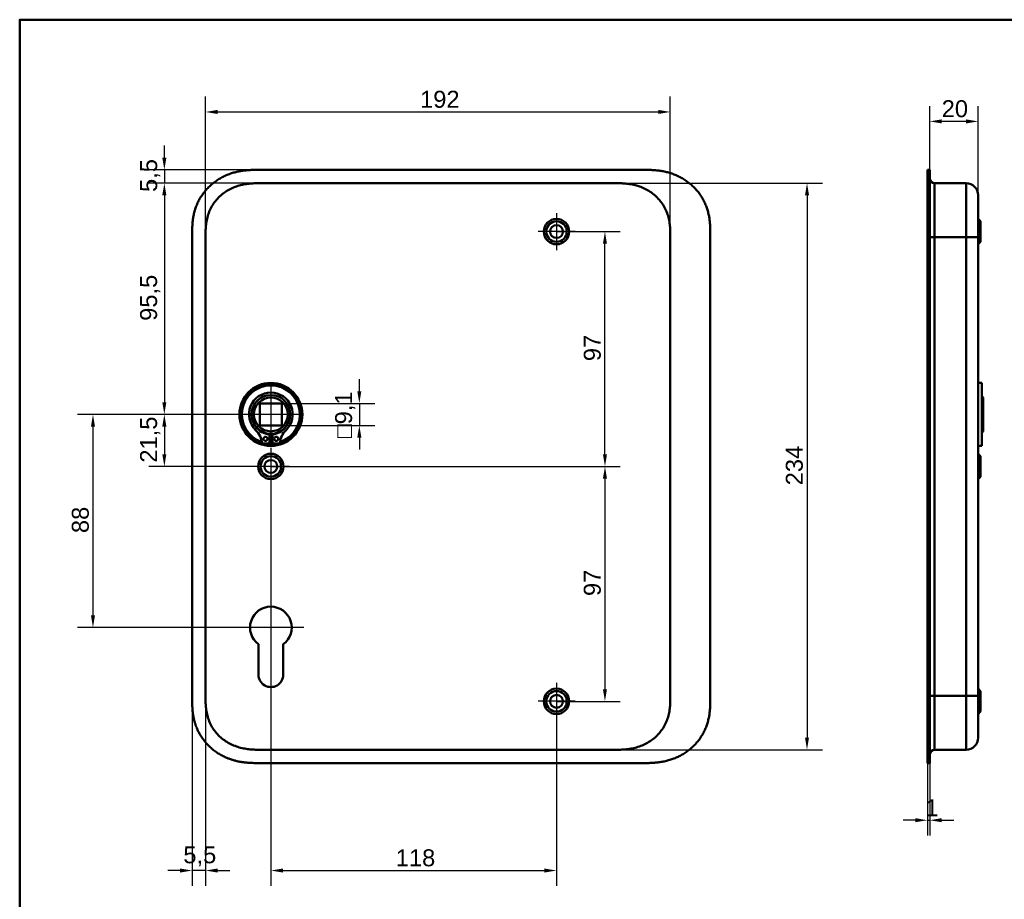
# Model space of a CAD drawing. Header units: millimetres. Extents: x 20 to 833, y 20 to 574.
# Tile 5 of 9: x 20 to 427, y 211 to 574. Entities that reach past the tile are written whole.
import ezdxf

# ---------------------------------------------------------------- set-up
doc = ezdxf.new("R2010")
doc.units = ezdxf.units.MM
doc.header["$LTSCALE"] = 2
for name, color, linetype, lineweight in [('Bemaßungen(DIN)', 7, 'Continuous', 25), ('Mittelpunktmarkierung(DIN)', 7, 'Continuous', 25), ('Sichtbare Kanten(DIN)', 7, 'Continuous', 50), ('Sichtbare tangentiale Kanten(DIN)', 7, 'Continuous', 50), ('Skizziergeometrie(DIN)', 7, 'Continuous', 50)]:
    doc.layers.add(name, color=color, linetype=linetype, lineweight=lineweight)
doc.styles.add('STANDARD-DIN~0', font='arial.ttf')
doc.dimstyles.new('CAD-LAN', dxfattribs={"dimscale": 2, "dimtxt": 3.5, "dimasz": 2.5, "dimexe": 3.175, "dimexo": 0, "dimgap": 0.8, "dimtad": 1, "dimrnd": 1e-08, "dimtxsty": 'STANDARD-DIN~0', "dimcen": 0.09, "dimdle": 10, "dimclrd": 250, "dimclre": 250, "dimclrt": 250, "dimadec": 0, "dimazin": 2, "dimtfac": 1, "dimtmove": 0, "dimatfit": 3, "dimfxl": 1, "dimtolj": 1, "dimtzin": 0, "dimlwd": 25, "dimlwe": 25, "dimarcsym": 0})

# ---------------------------------------------------------------- blocks, each defined once
blk = doc.blocks.new('Ränder Standardrahmen')
at = {"layer": 'Skizziergeometrie(DIN)', "flags": 128}
blk.add_lwpolyline([(10, 10), (10, 287), (410, 287), (410, 10), (10, 10)], dxfattribs=at)
blk = doc.blocks.new('*D8')
at = {"layer": 'Bemaßungen(DIN)', "color": 250, "linetype": 'Continuous', "lineweight": 25, "true_color": 0x3f3f3f, "transparency": 16777216}
for p, q in [((120.29, 506.5), (73.4, 506.5)), ((79.75, 501.5), (79.75, 416)), ((123.75, 411), (73.4, 411))]:
    blk.add_line(p, q, dxfattribs=at)
at = {"layer": 'Bemaßungen(DIN)', "color": 250, "linetype": 'Continuous', "true_color": 0x3f3f3f, "transparency": 16777216}
for points in [[(78.91, 501.5), (80.58, 501.5), (79.75, 506.5)], [(78.91, 416), (80.58, 416), (79.75, 411)]]:
    blk.add_solid(points, dxfattribs=at)
at = {"layer": 'Defpoints', "color": 0, "linetype": 'Continuous', "transparency": 16777216}
for p in [(120.29, 506.5), (79.75, 411), (123.75, 411)]:
    blk.add_point(p, dxfattribs=at)
at = {"layer": 'Bemaßungen(DIN)', "color": 250, "linetype": 'Continuous', "lineweight": 25, "true_color": 0x3f3f3f, "transparency": 16777216, "insert": (69.73, 449.63), "char_height": 7, "attachment_point": 1, "rotation": 90, "style": 'STANDARD-DIN~0'}
blk.add_mtext('\\A1;95,5', dxfattribs=at)
blk = doc.blocks.new('*D9')
at = {"layer": 'Bemaßungen(DIN)', "color": 250, "linetype": 'Continuous', "lineweight": 25, "true_color": 0x3f3f3f, "transparency": 16777216}
for p, q in [((123.75, 411), (73.4, 411)), ((79.75, 406), (79.75, 394.5)), ((123.75, 389.5), (73.4, 389.5))]:
    blk.add_line(p, q, dxfattribs=at)
at = {"layer": 'Bemaßungen(DIN)', "color": 250, "linetype": 'Continuous', "true_color": 0x3f3f3f, "transparency": 16777216}
for points in [[(78.91, 406), (80.58, 406), (79.75, 411)], [(78.91, 394.5), (80.58, 394.5), (79.75, 389.5)]]:
    blk.add_solid(points, dxfattribs=at)
at = {"layer": 'Defpoints', "color": 0, "linetype": 'Continuous', "transparency": 16777216}
for p in [(123.75, 411), (79.75, 389.5), (123.75, 389.5)]:
    blk.add_point(p, dxfattribs=at)
at = {"layer": 'Bemaßungen(DIN)', "color": 250, "linetype": 'Continuous', "lineweight": 25, "true_color": 0x3f3f3f, "transparency": 16777216, "insert": (69.73, 391.07), "char_height": 7, "attachment_point": 1, "rotation": 90, "style": 'STANDARD-DIN~0'}
blk.add_mtext('\\A1;21,5', dxfattribs=at)
blk = doc.blocks.new('*D10')
at = {"layer": 'Bemaßungen(DIN)', "color": 250, "linetype": 'Continuous', "lineweight": 25, "true_color": 0x3f3f3f, "transparency": 16777216}
for p, q in [((123.75, 411), (43.92, 411)), ((50.27, 406), (50.27, 328)), ((123.75, 323), (43.92, 323))]:
    blk.add_line(p, q, dxfattribs=at)
at = {"layer": 'Bemaßungen(DIN)', "color": 250, "linetype": 'Continuous', "true_color": 0x3f3f3f, "transparency": 16777216}
for points in [[(49.44, 406), (51.1, 406), (50.27, 411)], [(49.44, 328), (51.1, 328), (50.27, 323)]]:
    blk.add_solid(points, dxfattribs=at)
at = {"layer": 'Defpoints', "color": 0, "linetype": 'Continuous', "transparency": 16777216}
for p in [(123.75, 411), (50.27, 323), (123.75, 323)]:
    blk.add_point(p, dxfattribs=at)
at = {"layer": 'Bemaßungen(DIN)', "color": 250, "linetype": 'Continuous', "lineweight": 25, "true_color": 0x3f3f3f, "transparency": 16777216, "insert": (41.52, 361.98), "char_height": 7, "attachment_point": 1, "rotation": 90, "style": 'STANDARD-DIN~0'}
blk.add_mtext('\\A1;88', dxfattribs=at)
blk = doc.blocks.new('*D11')
at = {"layer": 'Bemaßungen(DIN)', "color": 250, "linetype": 'Continuous', "lineweight": 25, "true_color": 0x3f3f3f, "transparency": 16777216}
for p, q in [((96.75, 484.22), (96.75, 542.25)), ((288.75, 484.22), (288.75, 542.25)), ((101.75, 535.9), (283.75, 535.9))]:
    blk.add_line(p, q, dxfattribs=at)
at = {"layer": 'Bemaßungen(DIN)', "color": 250, "linetype": 'Continuous', "true_color": 0x3f3f3f, "transparency": 16777216}
for points in [[(101.75, 536.74), (101.75, 535.07), (96.75, 535.9)], [(283.75, 536.74), (283.75, 535.07), (288.75, 535.9)]]:
    blk.add_solid(points, dxfattribs=at)
at = {"layer": 'Defpoints', "color": 0, "linetype": 'Continuous', "transparency": 16777216}
for p in [(288.75, 535.9), (96.75, 484.22), (288.75, 484.22)]:
    blk.add_point(p, dxfattribs=at)
at = {"layer": 'Bemaßungen(DIN)', "color": 250, "linetype": 'Continuous', "lineweight": 25, "true_color": 0x3f3f3f, "transparency": 16777216, "insert": (185.38, 544.65), "char_height": 7, "attachment_point": 1, "style": 'STANDARD-DIN~0'}
blk.add_mtext('\\A1;192', dxfattribs=at)
blk = doc.blocks.new('*D12')
at = {"layer": 'Bemaßungen(DIN)', "color": 250, "linetype": 'Continuous', "lineweight": 25, "true_color": 0x3f3f3f, "transparency": 16777216}
for p, q in [((265.21, 506.5), (351.56, 506.5)), ((345.21, 501.5), (345.21, 277.5)), ((265.21, 272.5), (351.56, 272.5))]:
    blk.add_line(p, q, dxfattribs=at)
at = {"layer": 'Bemaßungen(DIN)', "color": 250, "linetype": 'Continuous', "true_color": 0x3f3f3f, "transparency": 16777216}
for points in [[(344.38, 501.5), (346.04, 501.5), (345.21, 506.5)], [(344.38, 277.5), (346.04, 277.5), (345.21, 272.5)]]:
    blk.add_solid(points, dxfattribs=at)
at = {"layer": 'Defpoints', "color": 0, "linetype": 'Continuous', "transparency": 16777216}
for p in [(265.21, 506.5), (265.21, 272.5), (345.21, 272.5)]:
    blk.add_point(p, dxfattribs=at)
at = {"layer": 'Bemaßungen(DIN)', "color": 250, "linetype": 'Continuous', "lineweight": 25, "true_color": 0x3f3f3f, "transparency": 16777216, "insert": (336.46, 381.72), "char_height": 7, "attachment_point": 1, "rotation": 90, "style": 'STANDARD-DIN~0'}
blk.add_mtext('\\A1;234', dxfattribs=at)
blk = doc.blocks.new('*D13')
at = {"layer": 'Bemaßungen(DIN)', "color": 250, "linetype": 'Continuous', "lineweight": 25, "true_color": 0x3f3f3f, "transparency": 16777216}
for p, q in [((241.75, 486.5), (268.1, 486.5)), ((261.75, 394.5), (261.75, 481.5)), ((123.75, 389.5), (268.1, 389.5))]:
    blk.add_line(p, q, dxfattribs=at)
at = {"layer": 'Bemaßungen(DIN)', "color": 250, "linetype": 'Continuous', "true_color": 0x3f3f3f, "transparency": 16777216}
for points in [[(260.91, 481.5), (262.58, 481.5), (261.75, 486.5)], [(260.91, 394.5), (262.58, 394.5), (261.75, 389.5)]]:
    blk.add_solid(points, dxfattribs=at)
at = {"layer": 'Defpoints', "color": 0, "linetype": 'Continuous', "transparency": 16777216}
for p in [(241.75, 486.5), (261.75, 486.5), (123.75, 389.5)]:
    blk.add_point(p, dxfattribs=at)
at = {"layer": 'Bemaßungen(DIN)', "color": 250, "linetype": 'Continuous', "lineweight": 25, "true_color": 0x3f3f3f, "transparency": 16777216, "insert": (253, 432.99), "char_height": 7, "attachment_point": 1, "rotation": 90, "style": 'STANDARD-DIN~0'}
blk.add_mtext('\\A1;97', dxfattribs=at)
blk = doc.blocks.new('*D14')
at = {"layer": 'Bemaßungen(DIN)', "color": 250, "linetype": 'Continuous', "lineweight": 25, "true_color": 0x3f3f3f, "transparency": 16777216}
for p, q in [((123.75, 389.5), (268.1, 389.5)), ((261.75, 384.5), (261.75, 297.5)), ((241.75, 292.5), (268.1, 292.5))]:
    blk.add_line(p, q, dxfattribs=at)
at = {"layer": 'Bemaßungen(DIN)', "color": 250, "linetype": 'Continuous', "true_color": 0x3f3f3f, "transparency": 16777216}
for points in [[(260.91, 384.5), (262.58, 384.5), (261.75, 389.5)], [(260.91, 297.5), (262.58, 297.5), (261.75, 292.5)]]:
    blk.add_solid(points, dxfattribs=at)
at = {"layer": 'Defpoints', "color": 0, "linetype": 'Continuous', "transparency": 16777216}
for p in [(123.75, 389.5), (241.75, 292.5), (261.75, 292.5)]:
    blk.add_point(p, dxfattribs=at)
at = {"layer": 'Bemaßungen(DIN)', "color": 250, "linetype": 'Continuous', "lineweight": 25, "true_color": 0x3f3f3f, "transparency": 16777216, "insert": (253, 335.99), "char_height": 7, "attachment_point": 1, "rotation": 90, "style": 'STANDARD-DIN~0'}
blk.add_mtext('\\A1;97', dxfattribs=at)
blk = doc.blocks.new('*D15')
at = {"layer": 'Bemaßungen(DIN)', "color": 250, "linetype": 'Continuous', "lineweight": 25, "true_color": 0x3f3f3f, "transparency": 16777216}
for p, q in [((160.3, 420.55), (160.3, 425.55)), ((128.3, 415.55), (166.65, 415.55)), ((160.3, 415.55), (160.3, 406.45)), ((128.3, 406.45), (166.65, 406.45)), ((160.3, 401.45), (160.3, 396.45))]:
    blk.add_line(p, q, dxfattribs=at)
at = {"layer": 'Bemaßungen(DIN)', "color": 250, "linetype": 'Continuous', "true_color": 0x3f3f3f, "transparency": 16777216}
for points in [[(159.46, 420.55), (161.13, 420.55), (160.3, 415.55)], [(159.46, 401.45), (161.13, 401.45), (160.3, 406.45)]]:
    blk.add_solid(points, dxfattribs=at)
at = {"layer": 'Defpoints', "color": 0, "linetype": 'Continuous', "transparency": 16777216}
for p in [(128.3, 415.55), (128.3, 406.45), (160.3, 406.45)]:
    blk.add_point(p, dxfattribs=at)
at = {"layer": 'Bemaßungen(DIN)', "color": 250, "linetype": 'Continuous', "lineweight": 25, "true_color": 0x3f3f3f, "transparency": 16777216, "insert": (150.28, 401.23), "char_height": 7, "attachment_point": 1, "rotation": 90, "style": 'STANDARD-DIN~0'}
blk.add_mtext('\\A1;\\fAIGDT|b0|i0;\\H7.0000;o\\fArial|b0|i0;\\H7.0000;9,1', dxfattribs=at)
blk = doc.blocks.new('*D16')
at = {"layer": 'Bemaßungen(DIN)', "color": 250, "linetype": 'Continuous', "lineweight": 25, "true_color": 0x3f3f3f, "transparency": 16777216}
for p, q in [((395.88, 512), (395.88, 538.35)), ((415.91, 501.5), (415.91, 538.35)), ((410.91, 532), (400.88, 532))]:
    blk.add_line(p, q, dxfattribs=at)
at = {"layer": 'Bemaßungen(DIN)', "color": 250, "linetype": 'Continuous', "true_color": 0x3f3f3f, "transparency": 16777216}
for points in [[(400.88, 532.83), (400.88, 531.17), (395.88, 532)], [(410.91, 532.83), (410.91, 531.17), (415.91, 532)]]:
    blk.add_solid(points, dxfattribs=at)
at = {"layer": 'Defpoints', "color": 0, "linetype": 'Continuous', "transparency": 16777216}
for p in [(395.88, 532), (395.88, 512), (415.91, 501.5)]:
    blk.add_point(p, dxfattribs=at)
at = {"layer": 'Bemaßungen(DIN)', "color": 250, "linetype": 'Continuous', "lineweight": 25, "true_color": 0x3f3f3f, "transparency": 16777216, "insert": (400.84, 540.75), "char_height": 7, "attachment_point": 1, "style": 'STANDARD-DIN~0'}
blk.add_mtext('\\A1;20', dxfattribs=at)
blk = doc.blocks.new('*D17')
at = {"layer": 'Bemaßungen(DIN)', "color": 250, "linetype": 'Continuous', "lineweight": 25, "true_color": 0x3f3f3f, "transparency": 16777216}
for p, q in [((394.91, 267), (394.91, 237.06)), ((395.88, 267), (395.88, 237.06)), ((389.91, 243.41), (384.91, 243.41)), ((394.91, 243.41), (395.88, 243.41)), ((400.88, 243.41), (405.88, 243.41))]:
    blk.add_line(p, q, dxfattribs=at)
at = {"layer": 'Bemaßungen(DIN)', "color": 250, "linetype": 'Continuous', "true_color": 0x3f3f3f, "transparency": 16777216}
for points in [[(389.91, 244.25), (389.91, 242.58), (394.91, 243.41)], [(400.88, 244.25), (400.88, 242.58), (395.88, 243.41)]]:
    blk.add_solid(points, dxfattribs=at)
at = {"layer": 'Defpoints', "color": 0, "linetype": 'Continuous', "transparency": 16777216}
for p in [(394.91, 267), (395.88, 267), (395.88, 243.41)]:
    blk.add_point(p, dxfattribs=at)
at = {"layer": 'Bemaßungen(DIN)', "color": 250, "linetype": 'Continuous', "lineweight": 25, "true_color": 0x3f3f3f, "transparency": 16777216, "insert": (394.11, 252.04), "char_height": 7, "attachment_point": 1, "style": 'STANDARD-DIN~0'}
blk.add_mtext('\\A1;1', dxfattribs=at)
blk = doc.blocks.new('*D23')
at = {"layer": 'Bemaßungen(DIN)', "color": 250, "linetype": 'Continuous', "lineweight": 25, "true_color": 0x3f3f3f, "transparency": 16777216}
for p, q in [((123.75, 381.85), (123.75, 216.28)), ((241.75, 284.85), (241.75, 216.28)), ((128.75, 222.63), (236.75, 222.63))]:
    blk.add_line(p, q, dxfattribs=at)
at = {"layer": 'Bemaßungen(DIN)', "color": 250, "linetype": 'Continuous', "true_color": 0x3f3f3f, "transparency": 16777216}
for points in [[(128.75, 223.47), (128.75, 221.8), (123.75, 222.63)], [(236.75, 223.47), (236.75, 221.8), (241.75, 222.63)]]:
    blk.add_solid(points, dxfattribs=at)
at = {"layer": 'Defpoints', "color": 0, "linetype": 'Continuous', "transparency": 16777216}
for p in [(123.75, 381.85), (241.75, 284.85), (241.75, 222.63)]:
    blk.add_point(p, dxfattribs=at)
at = {"layer": 'Bemaßungen(DIN)', "color": 250, "linetype": 'Continuous', "lineweight": 25, "true_color": 0x3f3f3f, "transparency": 16777216, "insert": (175.34, 231.38), "char_height": 7, "attachment_point": 1, "style": 'STANDARD-DIN~0'}
blk.add_mtext('\\A1;118', dxfattribs=at)
blk = doc.blocks.new('*D24')
at = {"layer": 'Bemaßungen(DIN)', "color": 250, "linetype": 'Continuous', "lineweight": 25, "true_color": 0x3f3f3f, "transparency": 16777216}
for p, q in [((91.25, 293.79), (91.25, 216.28)), ((96.75, 294.79), (96.75, 216.28)), ((86.25, 222.63), (81.25, 222.63)), ((96.75, 222.63), (91.25, 222.63)), ((101.75, 222.63), (106.75, 222.63))]:
    blk.add_line(p, q, dxfattribs=at)
at = {"layer": 'Bemaßungen(DIN)', "color": 250, "linetype": 'Continuous', "true_color": 0x3f3f3f, "transparency": 16777216}
for points in [[(86.25, 223.47), (86.25, 221.8), (91.25, 222.63)], [(101.75, 223.47), (101.75, 221.8), (96.75, 222.63)]]:
    blk.add_solid(points, dxfattribs=at)
at = {"layer": 'Defpoints', "color": 0, "linetype": 'Continuous', "transparency": 16777216}
for p in [(91.25, 293.79), (96.75, 294.79), (91.25, 222.63)]:
    blk.add_point(p, dxfattribs=at)
at = {"layer": 'Bemaßungen(DIN)', "color": 250, "linetype": 'Continuous', "lineweight": 25, "true_color": 0x3f3f3f, "transparency": 16777216, "insert": (87.6, 232.62), "char_height": 7, "attachment_point": 1, "style": 'STANDARD-DIN~0'}
blk.add_mtext('\\A1;5,5', dxfattribs=at)
blk = doc.blocks.new('*D25')
at = {"layer": 'Bemaßungen(DIN)', "color": 250, "linetype": 'Continuous', "lineweight": 25, "true_color": 0x3f3f3f, "transparency": 16777216}
for p, q in [((79.75, 517), (79.75, 522)), ((119.29, 512), (73.4, 512)), ((79.75, 512), (79.75, 506.5)), ((120.29, 506.5), (73.4, 506.5)), ((79.75, 501.5), (79.75, 496.5))]:
    blk.add_line(p, q, dxfattribs=at)
at = {"layer": 'Bemaßungen(DIN)', "color": 250, "linetype": 'Continuous', "true_color": 0x3f3f3f, "transparency": 16777216}
for points in [[(78.91, 517), (80.58, 517), (79.75, 512)], [(78.91, 501.5), (80.58, 501.5), (79.75, 506.5)]]:
    blk.add_solid(points, dxfattribs=at)
at = {"layer": 'Defpoints', "color": 0, "linetype": 'Continuous', "transparency": 16777216}
for p in [(119.29, 512), (79.75, 506.5), (120.29, 506.5)]:
    blk.add_point(p, dxfattribs=at)
at = {"layer": 'Bemaßungen(DIN)', "color": 250, "linetype": 'Continuous', "lineweight": 25, "true_color": 0x3f3f3f, "transparency": 16777216, "insert": (69.76, 502.85), "char_height": 7, "attachment_point": 1, "rotation": 90, "style": 'STANDARD-DIN~0'}
blk.add_mtext('\\A1;5,5', dxfattribs=at)

msp = doc.modelspace()

# ---------------------------------------------------------------- linework, layer by layer
at = {"layer": 'Mittelpunktmarkierung(DIN)', "linetype": 'Continuous'}
for p, q in [((241.748, 494.151), (241.748, 478.851)), ((249.398, 486.501), (234.098, 486.501)), ((123.748, 423.001), (123.748, 399.001)), ((135.748, 411.001), (111.748, 411.001)), ((123.748, 397.151), (123.748, 381.851)), ((131.398, 389.501), (116.098, 389.501)), ((123.748, 336.601), (123.748, 313.001)), ((137.348, 323.001), (110.148, 323.001)), ((241.748, 300.151), (241.748, 284.851)), ((249.398, 292.501), (234.098, 292.501))]:
    msp.add_line(p, q, dxfattribs=at)
at = {"layer": 'Sichtbare Kanten(DIN)'}
for p, q in [((278.209, 512.001), (119.287, 512.001)), ((394.914, 485.217), (394.914, 512.001)), ((394.914, 512.001), (395.884, 512.001)), ((395.884, 512.001), (395.884, 485.217)), ((395.914, 511.001), (395.884, 511.001)), ((395.914, 511.001), (395.914, 485.217)), ((120.286, 506.501), (120.286, 506.501)), ((120.286, 506.501), (265.209, 506.501)), ((265.21, 506.501), (265.209, 506.501)), ((397.914, 506.501), (410.914, 506.501)), ((416.914, 490.751), (415.914, 491.751)), ((416.914, 490.751), (416.914, 482.251)), ((91.248, 485.217), (91.248, 293.786)), ((305.248, 293.786), (305.248, 485.258)), ((394.914, 293.786), (394.914, 485.217)), ((395.884, 485.217), (395.884, 293.786)), ((395.914, 485.217), (395.914, 293.786)), ((415.914, 294.786), (415.914, 484.217)), ((416.914, 482.251), (415.914, 481.251)), ((417.414, 424.001), (415.914, 424.001)), ((417.414, 398.001), (417.414, 424.001)), ((119.198, 406.451), (119.198, 415.551)), ((119.198, 415.551), (128.298, 415.551)), ((128.298, 415.551), (128.298, 406.451)), ((417.914, 418.001), (417.414, 418.501)), ((417.914, 404.001), (417.914, 418.001)), ((128.298, 406.451), (119.198, 406.451)), ((123.131, 402.743), (123.131, 399.043)), ((124.365, 399.043), (124.365, 402.743)), ((417.914, 404.001), (417.414, 403.501)), ((123.131, 399.043), (120.107, 399.043)), ((127.388, 399.043), (124.365, 399.043)), ((417.414, 398.001), (415.914, 398.001)), ((416.914, 393.751), (415.914, 394.751)), ((416.914, 393.751), (416.914, 385.251)), ((416.914, 385.251), (415.914, 384.251)), ((118.648, 303.496), (118.691, 316.046)), ((128.828, 316.062), (128.848, 303.487)), ((416.914, 296.751), (415.914, 297.751)), ((394.914, 267.001), (394.914, 293.786)), ((395.884, 293.786), (395.884, 267.001)), ((395.914, 293.786), (395.914, 268.001)), ((416.914, 296.751), (416.914, 288.251)), ((416.914, 288.251), (415.914, 287.251)), ((120.286, 272.501), (265.209, 272.501)), ((265.209, 272.501), (265.209, 272.501)), ((397.914, 272.501), (410.914, 272.501)), ((119.287, 267.001), (278.209, 267.001)), ((394.914, 267.001), (395.884, 267.001)), ((395.884, 268.001), (395.914, 268.001))]:
    msp.add_line(p, q, dxfattribs=at)
for centre, radius in [((241.748, 486.501), 5.25), ((241.748, 486.501), 4.25), ((241.748, 486.501), 2.65), ((123.748, 411.001), 13), ((123.748, 411.001), 12.5), ((123.748, 411.001), 8), ((123.748, 411.001), 7), ((121.516, 400.893), 0.85), ((125.98, 400.893), 0.85), ((123.748, 389.501), 5.25), ((123.748, 389.501), 4.25), ((123.748, 389.501), 2.65), ((241.748, 292.501), 5.25), ((241.748, 292.501), 4.25), ((241.748, 292.501), 2.65)]:
    msp.add_circle(centre, radius, dxfattribs=at)
for centre, radius, start, end in [((123.748, 411.001), 12, 288.17213, 251.82787), ((123.748, 411.001), 9.017, 314.1409, 225.8591), ((111.425, 398.303), 8.678, 4.96705, 45.8591), ((123.748, 410.268), 7.55, 215.6871, 265.31499), ((123.748, 411.001), 8.2, 243.63056, 296.36944), ((123.748, 410.268), 7.55, 274.68501, 324.3129), ((136.071, 398.303), 8.678, 134.1409, 175.03295), ((123.748, 411.001), 12, 265.21102, 274.78898), ((123.748, 411.001), 9, 266.0711, 273.9289), ((123.748, 323.001), 8.6, 306.20625, 233.98041), ((123.748, 303.479), 5.1, 179.80533, 0.09125)]:
    msp.add_arc(centre, radius, start, end, dxfattribs=at)
for points, knots in [([(119.287, 512.001), (118.689, 512.002), (117.638, 512.001), (116.427, 511.976), (115.514, 511.94), (114.904, 511.908), (114.142, 511.853), (113.531, 511.799), (112.767, 511.716), (112.157, 511.636), (111.242, 511.495), (110.331, 511.325), (108.974, 511.012), (107.781, 510.671), (106.314, 510.162), (105.164, 509.688), (103.762, 509.015), (102.673, 508.412), (101.358, 507.579), (100.347, 506.851), (99.139, 505.867), (98.222, 505.023), (97.141, 503.9), (96.333, 502.948), (95.398, 501.699), (94.714, 500.654), (93.943, 499.295), (93.398, 498.171), (92.806, 496.727), (92.406, 495.544), (91.999, 494.041), (91.744, 492.824), (91.533, 491.446), (91.431, 490.526), (91.356, 489.607), (91.318, 488.996), (91.284, 488.233), (91.266, 487.624), (91.254, 486.868), (91.248, 486.114), (91.248, 485.515), (91.248, 485.217)], [-0.99999787, -0.99999787, -0.99999787, -0.99999787, -0.95833168, -0.92708204, -0.9166655, -0.89583241, -0.88541586, -0.86458277, -0.85416622, -0.83333313, -0.82291658, -0.79166695, -0.77083385, -0.72916767, -0.70833458, -0.66666839, -0.6458353, -0.60416912, -0.58333603, -0.54166984, -0.52083675, -0.47917057, -0.45833747, -0.41667129, -0.3958382, -0.35417201, -0.33333892, -0.29167274, -0.27083965, -0.22917346, -0.20834037, -0.16667419, -0.14584109, -0.11459146, -0.10417491, -0.08334182, -0.07292527, -0.05209218, -0.04167563, -0.02084254, -0.00000945, -0.00000945, -0.00000945, -0.00000945]), ([(305.248, 485.3), (305.248, 485.827), (305.247, 486.916), (305.214, 488.303), (305.137, 489.729), (305.034, 490.877), (304.838, 492.316), (304.624, 493.468), (304.276, 494.902), (303.93, 496.041), (303.409, 497.446), (302.922, 498.551), (302.224, 499.901), (301.594, 500.953), (300.723, 502.223), (299.959, 503.199), (298.927, 504.364), (298.041, 505.247), (296.868, 506.283), (295.878, 507.056), (294.585, 507.945), (293.511, 508.594), (292.126, 509.322), (290.988, 509.838), (289.537, 510.399), (288.358, 510.78), (286.868, 511.175), (285.668, 511.427), (284.164, 511.669), (282.96, 511.807), (281.463, 511.922), (279.973, 511.986), (278.795, 511.999), (278.209, 512.001)], [-0.97472618, -0.97472618, -0.97472618, -0.97472618, -0.93604739, -0.89534998, -0.87500127, -0.83430386, -0.81395515, -0.77325774, -0.75290903, -0.71221162, -0.69186291, -0.6511655, -0.6308168, -0.59011938, -0.56977068, -0.52907326, -0.50872456, -0.46802714, -0.44767844, -0.40698102, -0.38663232, -0.3459349, -0.3255862, -0.28488878, -0.26454008, -0.22384266, -0.20349396, -0.16279654, -0.14244784, -0.10175042, -0.08140172, -0.0407043, -0.00000689, -0.00000689, -0.00000689, -0.00000689]), ([(96.748, 484.217), (96.748, 484.845), (96.748, 485.493), (96.76, 486.142), (96.774, 486.865), (96.803, 487.589), (96.858, 488.304), (96.919, 489.082), (97.009, 489.85), (97.14, 490.612), (97.276, 491.405), (97.455, 492.191), (97.69, 492.981), (97.925, 493.774), (98.215, 494.562), (98.561, 495.328), (98.907, 496.097), (99.31, 496.845), (99.766, 497.562), (100.22, 498.278), (100.728, 498.963), (101.284, 499.611), (101.834, 500.253), (102.435, 500.861), (103.072, 501.422), (103.709, 501.982), (104.379, 502.494), (105.079, 502.959), (105.775, 503.42), (106.5, 503.835), (107.253, 504.204), (107.989, 504.565), (108.752, 504.881), (109.535, 505.152), (110.291, 505.414), (111.065, 505.633), (111.849, 505.81), (112.597, 505.98), (113.354, 506.113), (114.117, 506.213), (114.841, 506.308), (115.571, 506.374), (116.302, 506.418), (116.993, 506.459), (117.685, 506.481), (118.371, 506.491), (119.017, 506.501), (119.659, 506.501), (120.286, 506.501)], [0, 0, 0, 0, 0.2004784, 0.2004784, 0.2004784, 0.4237411, 0.4237411, 0.4237411, 0.6666843, 0.6666843, 0.6666843, 0.9194001, 0.9194001, 0.9194001, 1.1730034, 1.1730034, 1.1730034, 1.4278738, 1.4278738, 1.4278738, 1.6819326, 1.6819326, 1.6819326, 1.9333793, 1.9333793, 1.9333793, 2.1848165, 2.1848165, 2.1848165, 2.4343943, 2.4343943, 2.4343943, 2.6782826, 2.6782826, 2.6782826, 2.9134642, 2.9134642, 2.9134642, 3.137969, 3.137969, 3.137969, 3.3508216, 3.3508216, 3.3508216, 3.5518257, 3.5518257, 3.5518257, 3.7413067, 3.7413067, 3.7413067, 3.7413067]), ([(265.21, 506.501), (265.837, 506.501), (266.478, 506.501), (267.125, 506.491), (267.811, 506.481), (268.503, 506.459), (269.194, 506.418), (269.925, 506.374), (270.655, 506.308), (271.378, 506.213), (272.142, 506.113), (272.899, 505.98), (273.647, 505.81), (274.431, 505.633), (275.205, 505.414), (275.96, 505.152), (276.744, 504.881), (277.506, 504.565), (278.242, 504.204), (278.996, 503.835), (279.721, 503.42), (280.416, 502.959), (281.117, 502.494), (281.787, 501.982), (282.424, 501.422), (283.06, 500.861), (283.662, 500.253), (284.212, 499.611), (284.768, 498.963), (285.275, 498.278), (285.73, 497.562), (286.186, 496.845), (286.588, 496.097), (286.935, 495.328), (287.28, 494.562), (287.57, 493.774), (287.806, 492.981), (288.041, 492.191), (288.219, 491.405), (288.355, 490.612), (288.486, 489.85), (288.577, 489.082), (288.637, 488.304), (288.693, 487.589), (288.721, 486.865), (288.735, 486.142), (288.748, 485.493), (288.748, 484.845), (288.748, 484.217)], [0, 0, 0, 0, 0.1894861, 0.1894861, 0.1894861, 0.3904941, 0.3904941, 0.3904941, 0.6033491, 0.6033491, 0.6033491, 0.8278544, 0.8278544, 0.8278544, 1.0630348, 1.0630348, 1.0630348, 1.3069205, 1.3069205, 1.3069205, 1.5564953, 1.5564953, 1.5564953, 1.8079303, 1.8079303, 1.8079303, 2.0593759, 2.0593759, 2.0593759, 2.3134335, 2.3134335, 2.3134335, 2.5683022, 2.5683022, 2.5683022, 2.8219033, 2.8219033, 2.8219033, 3.0746163, 3.0746163, 3.0746163, 3.3175565, 3.3175565, 3.3175565, 3.5408165, 3.5408165, 3.5408165, 3.7412931, 3.7412931, 3.7412931, 3.7412931]), ([(415.914, 484.217), (415.914, 484.458), (415.914, 484.699), (415.914, 484.94), (415.914, 485.087), (415.914, 485.235), (415.914, 485.383), (415.914, 485.456), (415.914, 485.53), (415.914, 485.604), (415.914, 485.678), (415.914, 485.752), (415.914, 485.825), (415.914, 485.899), (415.914, 485.973), (415.914, 486.047), (415.914, 486.359), (415.914, 486.673), (415.914, 486.993), (415.914, 487.305), (415.914, 487.607), (415.914, 487.918), (415.914, 487.925), (415.914, 487.933), (415.914, 487.94), (415.914, 488.566), (415.914, 489.169), (415.914, 489.766), (415.914, 489.775), (415.914, 489.784), (415.914, 489.792), (415.914, 490.387), (415.914, 490.979), (415.914, 491.558), (415.914, 491.562), (415.914, 491.567), (415.914, 491.571), (415.914, 492.151), (415.914, 492.724), (415.914, 493.277), (415.914, 493.829), (415.914, 494.369), (415.914, 494.881), (415.914, 495.396), (415.914, 495.891), (415.914, 496.354), (415.914, 496.82), (415.914, 497.26), (415.914, 497.666), (415.914, 498.073), (415.914, 498.449), (415.914, 498.79), (415.914, 499.131), (415.914, 499.44), (415.914, 499.711), (415.914, 499.983), (415.914, 500.222), (415.914, 500.424), (415.914, 500.425), (415.914, 500.426), (415.914, 500.427), (415.914, 500.627), (415.914, 500.795), (415.914, 500.931), (415.914, 500.932), (415.914, 500.933), (415.914, 500.934), (415.914, 501.068), (415.914, 501.172), (415.914, 501.252), (415.914, 501.253), (415.914, 501.254), (415.914, 501.255), (415.914, 501.334), (415.914, 501.388), (415.914, 501.426), (415.914, 501.426), (415.914, 501.426), (415.914, 501.427), (415.914, 501.445), (415.914, 501.459), (415.914, 501.469), (415.914, 501.48), (415.914, 501.487), (415.914, 501.492), (415.914, 501.5), (415.914, 501.501), (415.914, 501.501)], [0, 0, 0, 0, 0.0722627, 0.0722627, 0.0722627, 0.1165652, 0.1165652, 0.1165652, 0.1387165, 0.1387165, 0.1387165, 0.1608678, 0.1608678, 0.1608678, 0.1830113, 0.1830113, 0.1830113, 0.2766978, 0.2766978, 0.2766978, 0.3682092, 0.3682092, 0.3682092, 0.3703765, 0.3703765, 0.3703765, 0.5540731, 0.5540731, 0.5540731, 0.5567136, 0.5567136, 0.5567136, 0.7394778, 0.7394778, 0.7394778, 0.740823, 0.740823, 0.740823, 0.9239034, 0.9239034, 0.9239034, 1.1070524, 1.1070524, 1.1070524, 1.2909149, 1.2909149, 1.2909149, 1.4756704, 1.4756704, 1.4756704, 1.6608948, 1.6608948, 1.6608948, 1.8466108, 1.8466108, 1.8466108, 2.032785, 2.032785, 2.032785, 2.0338644, 2.0338644, 2.0338644, 2.2185007, 2.2185007, 2.2185007, 2.220125, 2.220125, 2.220125, 2.4027992, 2.4027992, 2.4027992, 2.4055271, 2.4055271, 2.4055271, 2.5869644, 2.5869644, 2.5869644, 2.5890782, 2.5890782, 2.5890782, 2.6793139, 2.6793139, 2.6793139, 2.7720228, 2.7720228, 2.7720228, 2.9310827, 2.9310827, 2.9310827, 2.9310827]), ([(91.248, 293.786), (91.248, 293.487), (91.248, 292.888), (91.254, 292.135), (91.266, 291.378), (91.284, 290.77), (91.318, 290.007), (91.356, 289.395), (91.431, 288.477), (91.533, 287.557), (91.721, 286.332), (91.903, 285.418), (92.121, 284.511), (92.284, 283.91), (92.51, 283.165), (92.71, 282.573), (92.983, 281.843), (93.22, 281.265), (93.603, 280.41), (94.021, 279.572), (94.714, 278.349), (95.398, 277.303), (96.333, 276.054), (97.141, 275.103), (98.221, 273.98), (99.139, 273.135), (100.347, 272.152), (101.358, 271.424), (102.673, 270.591), (103.762, 269.987), (105.023, 269.382), (105.882, 269.019), (106.754, 268.688), (107.34, 268.485), (108.228, 268.204), (109.125, 267.956), (110.331, 267.678), (111.242, 267.508), (112.157, 267.367), (112.768, 267.287), (113.531, 267.204), (114.142, 267.149), (114.904, 267.095), (115.514, 267.062), (116.427, 267.027), (117.638, 267.002), (118.689, 267.001), (119.287, 267.001)], [-0.99999789, -0.99999789, -0.99999789, -0.99999789, -0.9791648, -0.9583317, -0.94791516, -0.92708206, -0.91666552, -0.89583243, -0.88541588, -0.85416624, -0.83333315, -0.80208351, -0.79166696, -0.77083387, -0.76041733, -0.73958423, -0.72916769, -0.70833459, -0.69791805, -0.66666841, -0.64583532, -0.60416913, -0.58333604, -0.54166985, -0.52083676, -0.47917058, -0.45833749, -0.4166713, -0.39583821, -0.35417202, -0.33333893, -0.30208929, -0.29167275, -0.27083965, -0.26042311, -0.22917347, -0.20834038, -0.17709074, -0.16667419, -0.1458411, -0.13542455, -0.11459146, -0.10417491, -0.08334182, -0.07292528, -0.04167564, -0.00000945, -0.00000945, -0.00000945, -0.00000945]), ([(120.286, 272.501), (119.659, 272.501), (119.017, 272.501), (118.371, 272.511), (117.685, 272.522), (116.993, 272.543), (116.302, 272.585), (115.571, 272.629), (114.841, 272.695), (114.117, 272.79), (113.354, 272.89), (112.597, 273.022), (111.849, 273.192), (111.065, 273.37), (110.29, 273.589), (109.535, 273.85), (108.752, 274.121), (107.989, 274.438), (107.253, 274.799), (106.5, 275.168), (105.775, 275.583), (105.079, 276.044), (104.379, 276.509), (103.709, 277.021), (103.072, 277.581), (102.435, 278.141), (101.834, 278.75), (101.284, 279.392), (100.727, 280.04), (100.22, 280.725), (99.766, 281.44), (99.31, 282.158), (98.907, 282.906), (98.561, 283.675), (98.215, 284.44), (97.925, 285.228), (97.69, 286.021), (97.455, 286.812), (97.276, 287.598), (97.14, 288.391), (97.009, 289.152), (96.919, 289.921), (96.858, 290.699), (96.803, 291.414), (96.774, 292.138), (96.76, 292.861), (96.748, 293.51), (96.748, 294.158), (96.748, 294.786)], [0, 0, 0, 0, 0.1894834, 0.1894834, 0.1894834, 0.3904881, 0.3904881, 0.3904881, 0.6033414, 0.6033414, 0.6033414, 0.8278466, 0.8278466, 0.8278466, 1.0630283, 1.0630283, 1.0630283, 1.3069161, 1.3069161, 1.3069161, 1.5564929, 1.5564929, 1.5564929, 1.8079285, 1.8079285, 1.8079285, 2.0593731, 2.0593731, 2.0593731, 2.3134297, 2.3134297, 2.3134297, 2.5682979, 2.5682979, 2.5682979, 2.8218991, 2.8218991, 2.8218991, 3.0746122, 3.0746122, 3.0746122, 3.3175525, 3.3175525, 3.3175525, 3.5408138, 3.5408138, 3.5408138, 3.7412926, 3.7412926, 3.7412926, 3.7412926]), ([(288.748, 294.786), (288.748, 294.158), (288.748, 293.51), (288.735, 292.861), (288.721, 292.138), (288.693, 291.414), (288.637, 290.699), (288.577, 289.921), (288.486, 289.152), (288.355, 288.391), (288.219, 287.598), (288.041, 286.812), (287.806, 286.021), (287.57, 285.228), (287.28, 284.44), (286.935, 283.675), (286.588, 282.906), (286.185, 282.158), (285.73, 281.44), (285.275, 280.725), (284.768, 280.04), (284.212, 279.392), (283.662, 278.75), (283.06, 278.141), (282.423, 277.581), (281.787, 277.021), (281.117, 276.509), (280.416, 276.044), (279.721, 275.583), (278.995, 275.167), (278.242, 274.798), (277.506, 274.438), (276.744, 274.121), (275.96, 273.85), (275.205, 273.589), (274.431, 273.37), (273.647, 273.192), (272.898, 273.022), (272.142, 272.89), (271.378, 272.79), (270.655, 272.695), (269.925, 272.629), (269.194, 272.585), (268.503, 272.543), (267.811, 272.522), (267.125, 272.511), (266.478, 272.501), (265.837, 272.501), (265.209, 272.501)], [0, 0, 0, 0, 0.20048, 0.20048, 0.20048, 0.4237428, 0.4237428, 0.4237428, 0.6666848, 0.6666848, 0.6666848, 0.9193992, 0.9193992, 0.9193992, 1.173002, 1.173002, 1.173002, 1.4278722, 1.4278722, 1.4278722, 1.6819311, 1.6819311, 1.6819311, 1.933378, 1.933378, 1.933378, 2.1848149, 2.1848149, 2.1848149, 2.4343919, 2.4343919, 2.4343919, 2.6782792, 2.6782792, 2.6782792, 2.9134601, 2.9134601, 2.9134601, 3.1379646, 3.1379646, 3.1379646, 3.3508174, 3.3508174, 3.3508174, 3.5518222, 3.5518222, 3.5518222, 3.7413044, 3.7413044, 3.7413044, 3.7413044]), ([(278.209, 267.001), (278.795, 267.004), (279.973, 267.017), (281.463, 267.081), (282.96, 267.196), (284.164, 267.334), (285.668, 267.576), (286.868, 267.828), (288.358, 268.223), (289.537, 268.604), (290.988, 269.165), (292.126, 269.681), (293.511, 270.409), (294.585, 271.058), (295.878, 271.947), (296.867, 272.72), (298.041, 273.756), (298.927, 274.639), (299.959, 275.803), (300.723, 276.78), (301.594, 278.05), (302.223, 279.101), (302.922, 280.452), (303.409, 281.557), (303.93, 282.962), (304.276, 284.101), (304.624, 285.534), (304.838, 286.686), (305.034, 288.126), (305.137, 289.274), (305.214, 290.7), (305.248, 292.115), (305.248, 293.231), (305.248, 293.786)], [-0.99998994, -0.99998994, -0.99998994, -0.99998994, -0.9592928, -0.91859565, -0.89824708, -0.85754993, -0.83720136, -0.79650421, -0.77615564, -0.73545849, -0.71510992, -0.67441277, -0.6540642, -0.61336705, -0.59301848, -0.55232133, -0.53197276, -0.49127561, -0.47092704, -0.43022989, -0.40988132, -0.36918417, -0.3488356, -0.30813845, -0.28778988, -0.24709273, -0.22674416, -0.18604701, -0.16569844, -0.12500129, -0.10465272, -0.06395557, -0.02325842, -0.02325842, -0.02325842, -0.02325842]), ([(415.914, 277.501), (415.914, 277.501), (415.914, 277.501), (415.914, 277.501), (415.914, 277.501), (415.914, 277.502), (415.914, 277.511), (415.914, 277.515), (415.914, 277.523), (415.914, 277.533), (415.914, 277.544), (415.914, 277.557), (415.914, 277.576), (415.914, 277.576), (415.914, 277.577), (415.914, 277.577), (415.914, 277.615), (415.914, 277.669), (415.914, 277.747), (415.914, 277.748), (415.914, 277.75), (415.914, 277.751), (415.914, 277.83), (415.914, 277.934), (415.914, 278.068), (415.914, 278.069), (415.914, 278.071), (415.914, 278.072), (415.914, 278.208), (415.914, 278.376), (415.914, 278.576), (415.914, 278.577), (415.914, 278.578), (415.914, 278.579), (415.914, 278.781), (415.914, 279.019), (415.914, 279.292), (415.914, 279.563), (415.914, 279.871), (415.914, 280.213), (415.914, 280.553), (415.914, 280.93), (415.914, 281.337), (415.914, 281.742), (415.914, 282.182), (415.914, 282.647), (415.914, 283.111), (415.914, 283.606), (415.914, 284.121), (415.914, 284.634), (415.914, 285.174), (415.914, 285.726), (415.914, 286.278), (415.914, 286.852), (415.914, 287.432), (415.914, 287.436), (415.914, 287.44), (415.914, 287.445), (415.914, 288.024), (415.914, 288.616), (415.914, 289.21), (415.914, 289.219), (415.914, 289.228), (415.914, 289.236), (415.914, 289.834), (415.914, 290.436), (415.914, 291.062), (415.914, 291.07), (415.914, 291.077), (415.914, 291.085), (415.914, 291.396), (415.914, 291.698), (415.914, 292.007), (415.914, 292.325), (415.914, 292.64), (415.914, 292.956), (415.914, 293.567), (415.914, 294.177), (415.914, 294.786)], [0, 0, 0, 0, 0.0075325, 0.0075325, 0.0075325, 0.1836207, 0.1836207, 0.1836207, 0.2762788, 0.2762788, 0.2762788, 0.3665136, 0.3665136, 0.3665136, 0.3686273, 0.3686273, 0.3686273, 0.5500633, 0.5500633, 0.5500633, 0.5527911, 0.5527911, 0.5527911, 0.7354644, 0.7354644, 0.7354644, 0.7370886, 0.7370886, 0.7370886, 0.9217242, 0.9217242, 0.9217242, 0.9228036, 0.9228036, 0.9228036, 1.1089772, 1.1089772, 1.1089772, 1.2946929, 1.2946929, 1.2946929, 1.479917, 1.479917, 1.479917, 1.6643958, 1.6643958, 1.6643958, 1.8485335, 1.8485335, 1.8485335, 2.0316816, 2.0316816, 2.0316816, 2.2147613, 2.2147613, 2.2147613, 2.2161064, 2.2161064, 2.2161064, 2.3988701, 2.3988701, 2.3988701, 2.4015107, 2.4015107, 2.4015107, 2.5852067, 2.5852067, 2.5852067, 2.587374, 2.587374, 2.587374, 2.678885, 2.678885, 2.678885, 2.772998, 2.772998, 2.772998, 2.9555616, 2.9555616, 2.9555616, 2.9555616])]:
    msp.add_open_spline(points, degree=3, knots=knots, dxfattribs=at)
for points, degree in [([(395.914, 508.501), (395.914, 507.397), (396.81, 506.501), (397.914, 506.501)], 3), ([(410.914, 506.501), (413.676, 506.501), (415.914, 504.263), (415.914, 501.501)], 3), ([(96.748, 294.786), (96.748, 389.501), (96.748, 484.217)], 2), ([(288.748, 484.217), (288.748, 389.501), (288.748, 294.786)], 2), ([(415.914, 277.501), (415.914, 274.74), (413.676, 272.501), (410.914, 272.501)], 3), ([(395.914, 270.502), (395.914, 271.606), (396.81, 272.501), (397.914, 272.501)], 3)]:
    msp.add_open_spline(points, degree=degree, dxfattribs=at)
at = {"layer": 'Sichtbare tangentiale Kanten(DIN)'}
for p, q in [((397.914, 506.501), (397.914, 484.217)), ((410.914, 484.217), (410.914, 506.501)), ((394.914, 485.217), (395.884, 485.217)), ((395.884, 485.217), (395.914, 485.217)), ((397.914, 484.217), (397.914, 294.786)), ((410.914, 484.217), (397.914, 484.217)), ((410.914, 294.786), (410.914, 484.217)), ((394.914, 293.786), (395.884, 293.786)), ((395.884, 293.786), (395.914, 293.786)), ((397.914, 294.786), (397.914, 272.501)), ((397.914, 294.786), (410.914, 294.786)), ((410.914, 272.501), (410.914, 294.786))]:
    msp.add_line(p, q, dxfattribs=at)
for points in [[(395.914, 484.217), (395.914, 484.217), (396.81, 484.217), (397.914, 484.217)], [(410.914, 484.217), (413.676, 484.217), (415.914, 484.217), (415.914, 484.217)], [(395.914, 294.786), (395.914, 294.786), (396.81, 294.786), (397.914, 294.786)], [(410.914, 294.786), (413.676, 294.786), (415.914, 294.786), (415.914, 294.786)]]:
    msp.add_open_spline(points, degree=3, dxfattribs=at)

# ---------------------------------------------------------------- block references
at = {"xscale": 2, "yscale": 2, "zscale": 2}
msp.add_blockref('Ränder Standardrahmen', (0, 0), dxfattribs=at)

# ---------------------------------------------------------------- dimensions: what is measured, and where the dimension line sits
at = {"layer": 'Bemaßungen(DIN)', "color": 250, "linetype": 'Continuous', "lineweight": 25, "true_color": 0x3f3f3f}
for base, p1, p2, angle, override, picture, middle in [((288.748, 535.902), (96.748, 484.217), (288.748, 484.217), 180, {"dimgap": 0.8, "dimdec": 2, "dimtol": 0, "dimlim": 0, "dimtp": 0, "dimtm": 0, "dimtdec": 2, "dimtofl": 0, "dimatfit": 1}, '*D11', (192.748, 535.902)), ((395.884, 532.001), (415.914, 501.501), (395.884, 512.001), 180, {"dimgap": 0.8, "dimdec": 0, "dimtol": 0, "dimlim": 0, "dimtp": 0, "dimtm": 0, "dimtdec": 2, "dimtofl": 0, "dimatfit": 1}, '*D16', (405.899, 532.001)), ((79.748, 506.501), (119.287, 512.001), (120.286, 506.501), 90, {"dimgap": 0.8, "dimdec": 2, "dimtol": 0, "dimlim": 0, "dimtp": 0, "dimtm": 0, "dimtdec": 2, "dimtofl": 1, "dimatfit": 1}, '*D25', (79.748, 509.251)), ((79.748, 411.001), (120.286, 506.501), (123.748, 411.001), 90, {"dimgap": 0.8, "dimdec": 2, "dimtol": 0, "dimlim": 0, "dimtp": 0, "dimtm": 0, "dimtdec": 2, "dimtofl": 0, "dimatfit": 1}, '*D8', (79.748, 458.751)), ((345.209, 272.501), (265.209, 506.501), (265.209, 272.501), 90, {"dimgap": 0.8, "dimdec": 2, "dimtol": 0, "dimlim": 0, "dimtp": 0, "dimtm": 0, "dimtdec": 2, "dimtofl": 0, "dimatfit": 1}, '*D12', (345.209, 389.501)), ((261.748, 486.501), (123.748, 389.501), (241.748, 486.501), 90, {"dimgap": 0.8, "dimdec": 2, "dimtol": 0, "dimlim": 0, "dimtp": 0, "dimtm": 0, "dimtdec": 2, "dimtofl": 0, "dimatfit": 1}, '*D13', (261.748, 438.001)), ((50.269, 323.001), (123.748, 411.001), (123.748, 323.001), 90, {"dimgap": 0.8, "dimdec": 2, "dimtol": 0, "dimlim": 0, "dimtp": 0, "dimtm": 0, "dimtdec": 2, "dimtofl": 0, "dimatfit": 1}, '*D10', (50.269, 367.001)), ((79.748, 389.501), (123.748, 411.001), (123.748, 389.501), 90, {"dimgap": 0.8, "dimdec": 2, "dimtol": 0, "dimlim": 0, "dimtp": 0, "dimtm": 0, "dimtdec": 2, "dimtofl": 0, "dimatfit": 1}, '*D9', (79.748, 400.251)), ((261.748, 292.501), (123.748, 389.501), (241.748, 292.501), 90, {"dimgap": 0.8, "dimdec": 2, "dimtol": 0, "dimlim": 0, "dimtp": 0, "dimtm": 0, "dimtdec": 2, "dimtofl": 0, "dimatfit": 1}, '*D14', (261.748, 341.001)), ((241.748, 222.634), (123.748, 381.851), (241.748, 284.851), 180, {"dimgap": 0.8, "dimdec": 2, "dimtol": 0, "dimlim": 0, "dimtp": 0, "dimtm": 0, "dimtdec": 2, "dimtofl": 0, "dimatfit": 1}, '*D23', (182.748, 222.634)), ((91.248, 222.634), (96.748, 294.786), (91.248, 293.786), 180, {"dimgap": 0.8, "dimdec": 2, "dimtol": 0, "dimlim": 0, "dimtp": 0, "dimtm": 0, "dimtdec": 2, "dimtofl": 1, "dimatfit": 1}, '*D24', (93.998, 222.634)), ((395.884, 243.415), (394.914, 267.001), (395.884, 267.001), 180, {"dimgap": 0.8, "dimdec": 0, "dimtol": 0, "dimlim": 0, "dimtp": 0, "dimtm": 0, "dimtdec": 2, "dimtofl": 1, "dimatfit": 1}, '*D17', (395.399, 243.415))]:
    dim = msp.add_linear_dim(base=base, p1=p1, p2=p2, angle=angle, dimstyle='CAD-LAN', override=override, dxfattribs=at)
    dim.commit()
    dim.dimension.update_dxf_attribs({"geometry": picture, "text_midpoint": middle, "dimtype": 160})
dim = msp.add_linear_dim(base=(160.298, 406.451), p1=(128.298, 415.551), p2=(128.298, 406.451), angle=90, text='\\fAIGDT|b0|i0;\\H7.0000;o\\fArial|b0|i0;\\H7.0000;<>', dimstyle='CAD-LAN', override={"dimgap": 0.8, "dimdec": 2, "dimtol": 0, "dimlim": 0, "dimtp": 0, "dimtm": 0, "dimtdec": 2, "dimtofl": 1, "dimatfit": 1}, dxfattribs=at)
dim.commit()
dim.dimension.update_dxf_attribs({"geometry": '*D15', "text_midpoint": (160.298, 411.001), "dimtype": 160})

doc.saveas('drawing.dxf')
